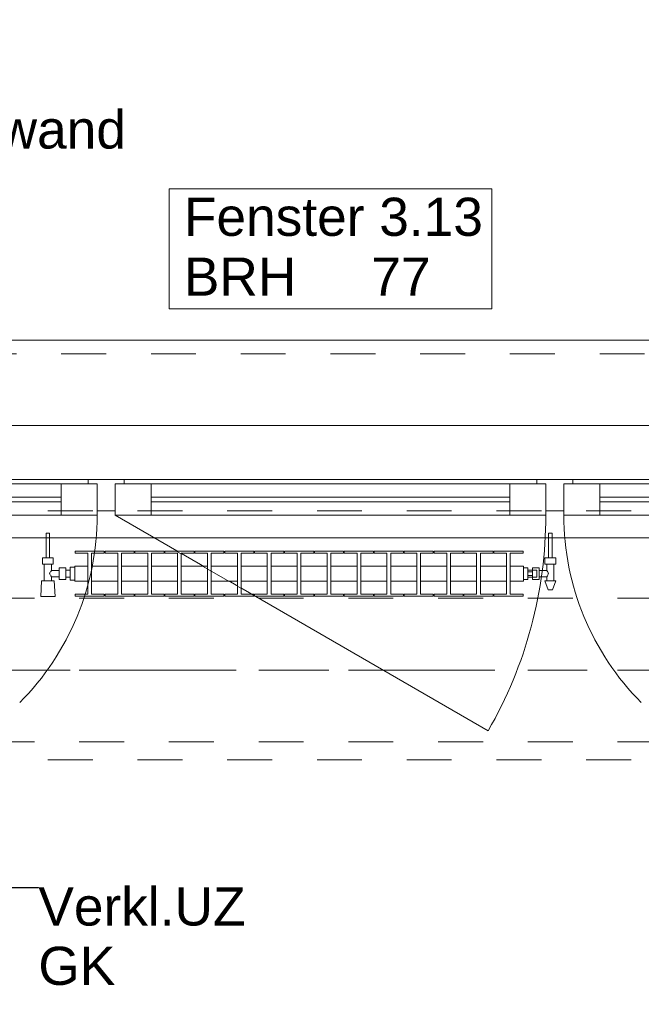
# Model space of a CAD drawing. Header units: metres. Extents: x -4 to 99, y -11 to 17.
# Tile 255 of 256: x 16.05 to 17.43, y 12.41 to 14.6. Entities that reach past the tile are written whole.
import ezdxf

# ---------------------------------------------------------------- set-up
doc = ezdxf.new("R2010")
doc.units = ezdxf.units.M
doc.header["$MEASUREMENT"] = 0
for name, pattern in [('Achse', [0.2, 0.1, -0.05, 0, -0.05]), ('Strichlinie doppelt', [0.546806, 0.264583, -0.105833, 0.070556, -0.105833]), ('Strichlinie eng', [0.115, 0.075, -0.04]), ('Untersicht', [0.1, 0.075, -0.025]), ('Wipeout_Contour', [1, 0, -1])]:
    doc.linetypes.add(name, pattern=pattern)
for name, color, linetype in [('152 - Bemaßung_ Beschriftung.Ausbau', 7, 'Continuous'), ('451 - Universal.Achsen Raster', 7, 'Continuous'), ('603 - Struktur.Bodenplatte_ Decke Roh', 7, 'Continuous'), ('604 - Struktur.Wand Aussen', 7, 'Continuous'), ('608 - Struktur.Träger', 7, 'Continuous'), ('650 - Abdeckung.Fußboden Aufbau', 7, 'Continuous'), ('701 - Einrichtung.Möbel', 7, 'Continuous'), ('801 - HKLSE.Heizung_ Klima_ Lüftung', 7, 'Continuous'), ('Neubau_152 - Bemaßung_ Beschriftung.Ausbau', 7, 'Continuous'), ('Neubau_653 - Abdeckung.TB Verkofferung', 7, 'Continuous')]:
    doc.layers.add(name, color=color, linetype=linetype)
doc.styles.add('ERSTELLTER_STIL_2', font='txt')
doc.dimstyles.new('ERSTELLTER_STIL__2', dxfattribs={"dimtxt": 0.1, "dimasz": 0.0532, "dimexe": 0.18, "dimexo": 0.0625, "dimgap": 0, "dimtad": 1, "dimtih": 1, "dimtoh": 1, "dimzin": 0, "dimdsep": 46, "dimtxsty": 'ERSTELLTER_STIL_2', "dimblk": 'ARROWHEAD_2', "dimblk1": 'ARROWHEAD_2', "dimblk2": 'ARROWHEAD_2', "dimcen": 0.09, "dimse1": 1, "dimse2": 1, "dimclrd": 7, "dimclre": 7, "dimclrt": 7, "dimazin": 0, "dimtfac": 1, "dimtdec": 4, "dimtmove": 0, "dimatfit": 3, "dimfxl": 1, "dimtolj": 1, "dimtzin": 0, "dimarcsym": 0})
doc.dimstyles.new('ERSTELLTER_STIL__6', dxfattribs={"dimtxt": 0.18, "dimasz": 0.03648, "dimexe": 0.18, "dimexo": 0.0625, "dimgap": 0, "dimtad": 0, "dimtih": 1, "dimtoh": 1, "dimdec": 4, "dimzin": 0, "dimdsep": 46, "dimcen": 0.09, "dimadec": 0, "dimazin": 0, "dimtfac": 1, "dimtdec": 4, "dimtmove": 0, "dimatfit": 3, "dimldrblk": 'ARROWHEAD_11', "dimfxl": 1, "dimtolj": 1, "dimtzin": 0, "dimarcsym": 0})

# ---------------------------------------------------------------- blocks, each defined once
blk = doc.blocks.new('ARROWHEAD_11')
at = {"color": 0, "linetype": 'Continuous', "lineweight": 0}
blk.add_line((0, 0), (-1, 0), dxfattribs=at)
at = {"color": 0, "linetype": 'Continuous', "lineweight": 0, "const_width": 0.25, "flags": 128}
blk.add_lwpolyline([(-0.125, 0, 1), (0.125, 0, 1)], format="xyb", close=True, dxfattribs=at)
blk = doc.blocks.new('*D236')
at = {"layer": '152 - Bemaßung_ Beschriftung.Ausbau', "color": 7, "linetype": 'Continuous', "lineweight": 5}
for p, q in [((15.54, 14.8025), (15.54, 14.9075)), ((17.94, 14.8025), (17.94, 14.9075)), ((15.5602, 14.89), (15.5198, 14.82)), ((17.9602, 14.89), (17.9198, 14.82)), ((15.54, 14.855), (17.94, 14.855))]:
    blk.add_line(p, q, dxfattribs=at)
at = {"layer": '152 - Bemaßung_ Beschriftung.Ausbau', "color": 7, "lineweight": 5, "char_height": 0.1, "attachment_point": 7, "style": 'ERSTELLTER_STIL_2'}
for s, insert in [('\\A1;{\\pql;\\fArial|b0|i0|c0|p38;2,40}', (16.607, 14.875)), ('\\A1;{\\pql;\\fArial|b0|i0|c0|p38;2,01}', (16.607, 14.735))]:
    blk.add_mtext(s, dxfattribs=dict(at, insert=insert))
blk = doc.blocks.new('ARROWHEAD_2')
at = {"color": 0, "linetype": 'Continuous', "lineweight": 0}
for p, q in [((-0.378, -0.655), (0.378, 0.655)), ((0, 0), (-1, 0))]:
    blk.add_line(p, q, dxfattribs=at)
blk = doc.blocks.new('*D271')
at = {"layer": '152 - Bemaßung_ Beschriftung.Ausbau', "color": 7, "linetype": 'Continuous', "lineweight": 5}
for p, q in [((15, 15.3025), (15, 15.4075)), ((18.48, 15.3025), (18.48, 15.4075)), ((15.0202, 15.39), (14.9798, 15.32)), ((18.5002, 15.39), (18.4598, 15.32)), ((15, 15.355), (18.48, 15.355))]:
    blk.add_line(p, q, dxfattribs=at)
at = {"layer": '152 - Bemaßung_ Beschriftung.Ausbau', "color": 7, "lineweight": 5, "char_height": 0.1, "attachment_point": 7, "style": 'ERSTELLTER_STIL_2'}
for s, insert in [('\\A1;{\\pql;\\fArial|b0|i0|c0|p38;3,48}', (16.5311, 15.375)), ('\\A1;{\\pql;\\fArial|b0|i0|c0|p38;12}', (18.308, 15.375))]:
    blk.add_mtext(s, dxfattribs=dict(at, insert=insert))
blk = doc.blocks.new('*D308')
at = {"layer": '152 - Bemaßung_ Beschriftung.Ausbau', "color": 7, "linetype": 'Continuous', "lineweight": 5}
for p, q in [((15.08, 15.8025), (15.08, 15.9075)), ((15.1002, 15.89), (15.0598, 15.82)), ((18.4002, 15.89), (18.3598, 15.82)), ((14.78, 15.855), (15.08, 15.855)), ((15.08, 15.855), (18.38, 15.855))]:
    blk.add_line(p, q, dxfattribs=at)
at = {"layer": '152 - Bemaßung_ Beschriftung.Ausbau', "color": 7, "lineweight": 5, "insert": (16.597, 15.875), "char_height": 0.1, "attachment_point": 7, "style": 'ERSTELLTER_STIL_2'}
blk.add_mtext('\\A1;{\\pql;\\fArial|b0|i0|c0|p38;3,30}', dxfattribs=at)
blk = doc.blocks.new('*D309')
at = {"layer": '152 - Bemaßung_ Beschriftung.Ausbau', "color": 7, "linetype": 'Continuous', "lineweight": 5}
for p, q in [((18.38, 15.8025), (18.38, 15.9075)), ((18.4002, 15.89), (18.3598, 15.82)), ((18.7002, 15.89), (18.6598, 15.82)), ((15.08, 15.855), (18.38, 15.855)), ((18.38, 15.855), (18.68, 15.855))]:
    blk.add_line(p, q, dxfattribs=at)
at = {"layer": '152 - Bemaßung_ Beschriftung.Ausbau', "color": 7, "lineweight": 5, "insert": (18.4541, 15.875), "char_height": 0.1, "attachment_point": 7, "style": 'ERSTELLTER_STIL_2'}
blk.add_mtext('\\A1;{\\pql;\\fArial|b0|i0|c0|p38;30}', dxfattribs=at)

msp = doc.modelspace()

# ---------------------------------------------------------------- linework, layer by layer
at = {"layer": '451 - Universal.Achsen Raster', "color": 160, "linetype": 'Strichlinie doppelt', "lineweight": 9, "true_color": 0x3232ff}
msp.add_line((64.935, 13.15), (-3.175, 13.15), dxfattribs=at)
at = {"layer": '604 - Struktur.Wand Aussen', "color": 7, "linetype": 'Continuous', "lineweight": 9}
msp.add_line((17.84, 13.885), (15.64, 13.885), dxfattribs=at)
at = {"layer": '604 - Struktur.Wand Aussen', "color": 7, "linetype": 'Strichlinie eng', "lineweight": 9}
msp.add_line((17.84, 13.855), (15.64, 13.855), dxfattribs=at)
at = {"layer": '604 - Struktur.Wand Aussen', "color": 7, "linetype": 'Continuous', "lineweight": 13}
for p, q in [((15.65, 13.575), (16.2, 13.575)), ((15.71, 13.565), (16.14, 13.565)), ((16.14, 13.495), (16.14, 13.565)), ((16.14, 13.565), (16.22, 13.565)), ((16.2, 13.565), (16.2, 13.575)), ((16.2, 13.575), (16.24, 13.575)), ((16.22, 13.565), (16.2, 13.565)), ((16.22, 13.505), (16.22, 13.565)), ((16.22, 13.565), (16.22, 13.495)), ((16.24, 13.575), (16.28, 13.575)), ((16.28, 13.565), (16.26, 13.565)), ((16.26, 13.565), (16.26, 13.505)), ((16.26, 13.495), (16.26, 13.565)), ((16.26, 13.565), (16.34, 13.565)), ((16.28, 13.575), (17.2, 13.575)), ((16.28, 13.575), (16.28, 13.565)), ((16.34, 13.565), (17.14, 13.565)), ((16.34, 13.565), (16.34, 13.495)), ((17.14, 13.495), (17.14, 13.565)), ((17.14, 13.565), (17.22, 13.565)), ((17.2, 13.565), (17.2, 13.575)), ((17.2, 13.575), (17.24, 13.575)), ((17.22, 13.565), (17.2, 13.565)), ((17.22, 13.505), (17.22, 13.565)), ((17.22, 13.565), (17.22, 13.495)), ((17.24, 13.575), (17.28, 13.575)), ((17.28, 13.565), (17.26, 13.565)), ((17.26, 13.565), (17.26, 13.505)), ((17.26, 13.495), (17.26, 13.565)), ((17.26, 13.565), (17.34, 13.565)), ((17.28, 13.575), (17.83, 13.575)), ((17.28, 13.575), (17.28, 13.565)), ((17.34, 13.565), (17.77, 13.565)), ((17.34, 13.565), (17.34, 13.495)), ((15.71, 13.535), (16.14, 13.535)), ((16.34, 13.535), (17.14, 13.535)), ((17.34, 13.535), (17.77, 13.535)), ((16.14, 13.525), (15.71, 13.525)), ((17.14, 13.525), (16.34, 13.525)), ((17.77, 13.525), (17.34, 13.525)), ((16.14, 13.495), (15.71, 13.495)), ((16.22, 13.495), (16.14, 13.495)), ((16.24, 13.505), (16.22, 13.505)), ((16.26, 13.505), (16.24, 13.505)), ((16.34, 13.495), (16.26, 13.495)), ((17.14, 13.495), (16.34, 13.495)), ((17.22, 13.495), (17.14, 13.495)), ((17.24, 13.505), (17.22, 13.505)), ((17.26, 13.505), (17.24, 13.505)), ((17.34, 13.495), (17.26, 13.495)), ((17.77, 13.495), (17.34, 13.495))]:
    msp.add_line(p, q, dxfattribs=at)
at = {"layer": '604 - Struktur.Wand Aussen', "color": 7, "linetype": 'Continuous', "lineweight": 9, "flags": 128}
msp.add_lwpolyline([(16.3806, 13.955), (17.0994, 13.955), (17.0994, 14.0886), (17.0994, 14.2221), (16.3806, 14.2221), (16.3806, 14.0886)], close=True, dxfattribs=at)
at = {"layer": '604 - Struktur.Wand Aussen', "color": 7, "linetype": 'Continuous', "lineweight": 9}
msp.add_arc((17.85, 13.495), 0.59, 180, 225, dxfattribs=at)
at = {"layer": '608 - Struktur.Träger', "color": 7, "linetype": 'Achse', "lineweight": 9}
msp.add_line((14.78, 13.15), (47.48, 13.15), dxfattribs=at)
at = {"layer": '608 - Struktur.Träger', "color": 7, "linetype": 'Untersicht', "lineweight": 13}
msp.add_line((14.78, 12.99), (47.48, 12.99), dxfattribs=at)
at = {"layer": 'Neubau_653 - Abdeckung.TB Verkofferung', "color": 1, "linetype": 'Untersicht', "lineweight": 9}
for p, q in [((15.11, 13.505), (47.24, 13.505)), ((15.11, 12.9505), (18.6, 12.9505))]:
    msp.add_line(p, q, dxfattribs=at)

# ---------------------------------------------------------------- texts
at = {"layer": '152 - Bemaßung_ Beschriftung.Ausbau', "color": 7, "linetype": 'Continuous', "lineweight": 9, "insert": (15.3006, 14.5306), "char_height": 0.085, "attachment_point": 1, "line_spacing_factor": 0.942728, "style": 'ERSTELLTER_STIL_2'}
msp.add_mtext('\\A1;{\\pql;\\fArial|b0|i0|c0|p38;Wand\\P\\pql;\\fArial|b0|i0|c0|p38;Bauart Brandwand}', dxfattribs=at)
at = {"layer": '604 - Struktur.Wand Aussen', "color": 7, "lineweight": 9, "char_height": 0.085, "style": 'ERSTELLTER_STIL_2'}
for s, insert, attachment_point in [('\\A1;{\\pql;\\pt0;\\fArial|b0|i0|c0|p38;Fenster 3.13}', (16.4132, 14.1163), 7), ('\\A1;{\\pql;\\pt0;\\fArial|b0|i0|c0|p38;}', (16.9599, 14.0886), 1), ('\\A1;{\\pql;\\pt0;\\fArial|b0|i0|c0|p38;BRH}', (16.4132, 14.0691), 1), ('\\A1;{\\pql;\\pt0,0.05;\\fArial|b0|i0|c0|p38;77\\fArial|b0|i0|c0|p38;\\A1{\\H.66x;\\S^  ;}\\fArial|b0|i0|c0|p38;\\fArial|b0|i0|c0|p38;\\A1{\\H.66x;\\S^  ;}}', (16.8309, 14.0691), 1)]:
    msp.add_mtext(s, dxfattribs=dict(at, insert=insert, attachment_point=attachment_point))

# ---------------------------------------------------------------- dimensions: what is measured, and where the dimension line sits
at = {"layer": '152 - Bemaßung_ Beschriftung.Ausbau', "color": 7, "linetype": 'Continuous', "lineweight": 5}
dim = msp.add_linear_dim(base=(17.94, 14.855), p1=(15.54, 13.575), p2=(17.94, 13.575), dimstyle='ERSTELLTER_STIL__2', dxfattribs=at)
dim.commit()
dim.dimension.update_dxf_attribs({"geometry": '*D236', "text_midpoint": (16.7369, 14.925), "dimtype": 160})

# ---------------------------------------------------------------- wipeouts: each hides what was drawn before it
at = {"color": 254, "linetype": 'Wipeout_Contour', "lineweight": 0, "ltscale": 118.870959}
msp.add_wipeout([(15, 10.69), (17.2, 10.69), (17.2, 11.49), (15.8, 11.49), (15.8, 12.69), (15, 12.69)], dxfattribs=at).dxf.layer = '701 - Einrichtung.Möbel'

# ---------------------------------------------------------------- next in the draw order: linework, layer by layer
at = {"layer": '603 - Struktur.Bodenplatte_ Decke Roh', "color": 7, "linetype": 'Continuous', "lineweight": 18, "flags": 128}
msp.add_lwpolyline([(47.48, 13.695), (14.78, 13.695), (14.78, 13), (14.84, 13), (14.84, 8.585), (13.03, 8.585), (13.03, 8.725), (11.41, 8.725), (11.41, 13), (11.48, 13), (11.48, 13.695), (-0.015, 13.695), (-0.015, 0.005)], dxfattribs=at)
at = {"layer": '650 - Abdeckung.Fußboden Aufbau', "color": 7, "linetype": 'Continuous', "lineweight": 13, "flags": 128}
msp.add_lwpolyline([(18.37, 8.25), (18.37, 8.51), (18.48, 8.51), (18.48, 12.99), (18.37, 12.99), (18.37, 13.445), (15.09, 13.445), (15.09, 12.99), (15, 12.99), (15, 8.51)], dxfattribs=at)

# ---------------------------------------------------------------- next in the draw order: texts
at = {"layer": 'Neubau_152 - Bemaßung_ Beschriftung.Ausbau', "color": 1, "linetype": 'Continuous', "lineweight": 13, "insert": (16.0888, 12.666), "char_height": 0.085, "attachment_point": 1, "line_spacing_factor": 0.933036, "style": 'ERSTELLTER_STIL_2'}
msp.add_mtext('\\A1;{\\pql;\\fArial|b0|i0|c0|p38;Verkl.U\\fArial|b0|i0|c0|p38;Z\\P\\pql;\\fArial|b0|i0|c0|p38;GK}', dxfattribs=at)

# ---------------------------------------------------------------- next in the draw order: leaders
at = {"layer": 'Neubau_152 - Bemaßung_ Beschriftung.Ausbau', "color": 1, "linetype": 'Continuous', "lineweight": 13, "annotation_type": 0, "has_hookline": 1, "hookline_direction": 0, "text_width": 0.458}
msp.add_leader([(15.9515, 12.9505), (15.9515, 12.666), (16.0888, 12.666)], dimstyle='ERSTELLTER_STIL__6', dxfattribs=at)

# ---------------------------------------------------------------- next in the draw order: wipeouts: each hides what was drawn before it
at = {"color": 254, "linetype": 'Wipeout_Contour', "lineweight": 0, "ltscale": 5214.04344}
msp.add_wipeout([(16.17, 13.3817), (16.17, 13.3483), (16.1992, 13.3483), (16.1992, 13.3192), (16.1708, 13.3192), (16.1708, 13.315), (16.2358, 13.315), (16.2358, 13.3192), (16.2075, 13.3192), (16.2075, 13.3483), (16.2658, 13.3483), (16.2658, 13.3192), (16.2375, 13.3192), (16.2375, 13.315), (16.3025, 13.315), (16.3025, 13.3192), (16.2742, 13.3192), (16.2742, 13.3483), (16.3325, 13.3483), (16.3325, 13.3192), (16.3042, 13.3192), (16.3042, 13.315), (16.3692, 13.315), (16.3692, 13.3192), (16.3408, 13.3192), (16.3408, 13.3483), (16.3992, 13.3483), (16.3992, 13.3192), (16.3708, 13.3192), (16.3708, 13.315), (16.4358, 13.315), (16.4358, 13.3192), (16.4075, 13.3192), (16.4075, 13.3483), (16.4658, 13.3483), (16.4658, 13.3192), (16.4375, 13.3192), (16.4375, 13.315), (16.5025, 13.315), (16.5025, 13.3192), (16.4742, 13.3192), (16.4742, 13.3483), (16.5325, 13.3483), (16.5325, 13.3192), (16.5042, 13.3192), (16.5042, 13.315), (16.5692, 13.315), (16.5692, 13.3192), (16.5408, 13.3192), (16.5408, 13.3483), (16.5992, 13.3483), (16.5992, 13.3192), (16.5708, 13.3192), (16.5708, 13.315), (16.6358, 13.315), (16.6358, 13.3192), (16.6075, 13.3192), (16.6075, 13.3483), (16.6658, 13.3483), (16.6658, 13.3192), (16.6375, 13.3192), (16.6375, 13.315), (16.7025, 13.315), (16.7025, 13.3192), (16.6742, 13.3192), (16.6742, 13.3483), (16.7325, 13.3483), (16.7325, 13.3192), (16.7042, 13.3192), (16.7042, 13.315), (16.7692, 13.315), (16.7692, 13.3192), (16.7408, 13.3192), (16.7408, 13.3483), (16.7992, 13.3483), (16.7992, 13.3192), (16.7708, 13.3192), (16.7708, 13.315), (16.8358, 13.315), (16.8358, 13.3192), (16.8075, 13.3192), (16.8075, 13.3483), (16.8658, 13.3483), (16.8658, 13.3192), (16.8375, 13.3192), (16.8375, 13.315), (16.9025, 13.315), (16.9025, 13.3192), (16.8742, 13.3192), (16.8742, 13.3483), (16.9325, 13.3483), (16.9325, 13.3192), (16.9042, 13.3192), (16.9042, 13.315), (16.9692, 13.315), (16.9692, 13.3192), (16.9408, 13.3192), (16.9408, 13.3483), (16.9992, 13.3483), (16.9992, 13.3192), (16.9708, 13.3192), (16.9708, 13.315), (17.0358, 13.315), (17.0358, 13.3192), (17.0075, 13.3192), (17.0075, 13.3483), (17.0658, 13.3483), (17.0658, 13.3192), (17.0375, 13.3192), (17.0375, 13.315), (17.1025, 13.315), (17.1025, 13.3192), (17.0742, 13.3192), (17.0742, 13.3483), (17.1325, 13.3483), (17.1325, 13.3192), (17.1042, 13.3192), (17.1042, 13.315), (17.1692, 13.315), (17.1692, 13.3192), (17.1408, 13.3192), (17.1408, 13.3483), (17.17, 13.3483), (17.17, 13.3817), (17.1408, 13.3817), (17.1408, 13.4108), (17.1692, 13.4108), (17.1692, 13.415), (17.1042, 13.415), (17.1042, 13.4108), (17.1325, 13.4108), (17.1325, 13.3817), (17.0742, 13.3817), (17.0742, 13.4108), (17.1025, 13.4108), (17.1025, 13.415), (17.0375, 13.415), (17.0375, 13.4108), (17.0658, 13.4108), (17.0658, 13.3817), (17.0075, 13.3817), (17.0075, 13.4108), (17.0358, 13.4108), (17.0358, 13.415), (16.9708, 13.415), (16.9708, 13.4108), (16.9992, 13.4108), (16.9992, 13.3817), (16.9408, 13.3817), (16.9408, 13.4108), (16.9692, 13.4108), (16.9692, 13.415), (16.9042, 13.415), (16.9042, 13.4108), (16.9325, 13.4108), (16.9325, 13.3817), (16.8742, 13.3817), (16.8742, 13.4108), (16.9025, 13.4108), (16.9025, 13.415), (16.8375, 13.415), (16.8375, 13.4108), (16.8658, 13.4108), (16.8658, 13.3817), (16.8075, 13.3817), (16.8075, 13.4108), (16.8358, 13.4108), (16.8358, 13.415), (16.7708, 13.415), (16.7708, 13.4108), (16.7992, 13.4108), (16.7992, 13.3817), (16.7408, 13.3817), (16.7408, 13.4108), (16.7692, 13.4108), (16.7692, 13.415), (16.7042, 13.415), (16.7042, 13.4108), (16.7325, 13.4108), (16.7325, 13.3817), (16.6742, 13.3817), (16.6742, 13.4108), (16.7025, 13.4108), (16.7025, 13.415), (16.6375, 13.415), (16.6375, 13.4108), (16.6658, 13.4108), (16.6658, 13.3817), (16.6075, 13.3817), (16.6075, 13.4108), (16.6358, 13.4108), (16.6358, 13.415), (16.5708, 13.415), (16.5708, 13.4108), (16.5992, 13.4108), (16.5992, 13.3817), (16.5408, 13.3817), (16.5408, 13.4108), (16.5692, 13.4108), (16.5692, 13.415), (16.5042, 13.415), (16.5042, 13.4108), (16.5325, 13.4108), (16.5325, 13.3817), (16.4742, 13.3817), (16.4742, 13.4108), (16.5025, 13.4108), (16.5025, 13.415), (16.4375, 13.415), (16.4375, 13.4108), (16.4658, 13.4108), (16.4658, 13.3817), (16.4075, 13.3817), (16.4075, 13.4108), (16.4358, 13.4108), (16.4358, 13.415), (16.3708, 13.415), (16.3708, 13.4108), (16.3992, 13.4108), (16.3992, 13.3817), (16.3408, 13.3817), (16.3408, 13.4108), (16.3692, 13.4108), (16.3692, 13.415), (16.3042, 13.415), (16.3042, 13.4108), (16.3325, 13.4108), (16.3325, 13.3817), (16.2742, 13.3817), (16.2742, 13.4108), (16.3025, 13.4108), (16.3025, 13.415), (16.2375, 13.415), (16.2375, 13.4108), (16.2658, 13.4108), (16.2658, 13.3817), (16.2075, 13.3817), (16.2075, 13.4108), (16.2358, 13.4108), (16.2358, 13.415), (16.1708, 13.415), (16.1708, 13.4108), (16.1992, 13.4108), (16.1992, 13.3817)], dxfattribs=at).dxf.layer = '801 - HKLSE.Heizung_ Klima_ Lüftung'

# ---------------------------------------------------------------- next in the draw order: linework, layer by layer
at = {"layer": '604 - Struktur.Wand Aussen', "color": 7, "linetype": 'Continuous', "lineweight": 9}
msp.add_line((16.26, 13.495), (17.0914, 13.015), dxfattribs=at)
at = {"layer": '801 - HKLSE.Heizung_ Klima_ Lüftung', "color": 7, "linetype": 'Continuous', "lineweight": 5}
for p, q in [((16.1992, 13.4108), (16.1992, 13.3192)), ((16.2075, 13.3192), (16.2075, 13.4108)), ((16.2075, 13.4108), (16.2358, 13.4108)), ((16.2358, 13.4108), (16.2358, 13.415)), ((16.2375, 13.415), (16.2375, 13.4108)), ((16.3025, 13.415), (16.2375, 13.415)), ((16.2375, 13.415), (16.2375, 13.4108)), ((16.2375, 13.4108), (16.2658, 13.4108)), ((16.2658, 13.4108), (16.2658, 13.3192)), ((16.2742, 13.3192), (16.2742, 13.4108)), ((16.2742, 13.4108), (16.3025, 13.4108)), ((16.3025, 13.4108), (16.3025, 13.415)), ((16.3025, 13.4108), (16.3025, 13.415)), ((16.3692, 13.415), (16.3042, 13.415)), ((16.3042, 13.415), (16.3042, 13.4108)), ((16.3042, 13.4108), (16.3325, 13.4108)), ((16.3325, 13.4108), (16.3325, 13.3192)), ((16.3408, 13.3192), (16.3408, 13.4108)), ((16.3408, 13.4108), (16.3692, 13.4108)), ((16.3692, 13.4108), (16.3692, 13.415)), ((16.3692, 13.4108), (16.3692, 13.415)), ((16.4358, 13.415), (16.3708, 13.415)), ((16.3708, 13.415), (16.3708, 13.4108)), ((16.3708, 13.4108), (16.3992, 13.4108)), ((16.3992, 13.4108), (16.3992, 13.3192)), ((16.4075, 13.3192), (16.4075, 13.4108)), ((16.4075, 13.4108), (16.4358, 13.4108)), ((16.4358, 13.4108), (16.4358, 13.415)), ((16.4375, 13.415), (16.4375, 13.4108)), ((16.5025, 13.415), (16.4375, 13.415)), ((16.4375, 13.415), (16.4375, 13.4108)), ((16.4375, 13.4108), (16.4658, 13.4108)), ((16.4658, 13.4108), (16.4658, 13.3192)), ((16.4742, 13.3192), (16.4742, 13.4108)), ((16.4742, 13.4108), (16.5025, 13.4108)), ((16.5025, 13.4108), (16.5025, 13.415)), ((16.5025, 13.4108), (16.5025, 13.415)), ((16.5692, 13.415), (16.5042, 13.415)), ((16.5042, 13.415), (16.5042, 13.4108)), ((16.5042, 13.4108), (16.5325, 13.4108)), ((16.5325, 13.4108), (16.5325, 13.3192)), ((16.5408, 13.3192), (16.5408, 13.4108)), ((16.5408, 13.4108), (16.5692, 13.4108)), ((16.5692, 13.4108), (16.5692, 13.415)), ((16.5708, 13.415), (16.5708, 13.4108)), ((16.6358, 13.415), (16.5708, 13.415)), ((16.5708, 13.415), (16.5708, 13.4108)), ((16.5708, 13.4108), (16.5992, 13.4108)), ((16.5992, 13.4108), (16.5992, 13.3192)), ((16.6075, 13.3192), (16.6075, 13.4108)), ((16.6075, 13.4108), (16.6358, 13.4108)), ((16.6358, 13.4108), (16.6358, 13.415)), ((16.7025, 13.415), (16.6375, 13.415)), ((16.6375, 13.415), (16.6375, 13.4108)), ((16.6375, 13.4108), (16.6658, 13.4108)), ((16.6658, 13.4108), (16.6658, 13.3192)), ((16.6742, 13.3192), (16.6742, 13.4108)), ((16.6742, 13.4108), (16.7025, 13.4108)), ((16.7025, 13.4108), (16.7025, 13.415)), ((16.7025, 13.4108), (16.7025, 13.415)), ((16.7692, 13.415), (16.7042, 13.415)), ((16.7042, 13.415), (16.7042, 13.4108)), ((16.7042, 13.4108), (16.7325, 13.4108)), ((16.7325, 13.4108), (16.7325, 13.3192)), ((16.7408, 13.3192), (16.7408, 13.4108)), ((16.7408, 13.4108), (16.7692, 13.4108)), ((16.7692, 13.4108), (16.7692, 13.415)), ((16.7692, 13.4108), (16.7692, 13.415)), ((16.7708, 13.415), (16.7708, 13.4108)), ((16.8358, 13.415), (16.7708, 13.415)), ((16.7708, 13.415), (16.7708, 13.4108)), ((16.7708, 13.4108), (16.7992, 13.4108)), ((16.7992, 13.4108), (16.7992, 13.3192)), ((16.8075, 13.3192), (16.8075, 13.4108)), ((16.8075, 13.4108), (16.8358, 13.4108)), ((16.8358, 13.4108), (16.8358, 13.415)), ((16.9025, 13.415), (16.8375, 13.415)), ((16.8375, 13.415), (16.8375, 13.4108)), ((16.8375, 13.4108), (16.8658, 13.4108)), ((16.8658, 13.4108), (16.8658, 13.3192)), ((16.8742, 13.3192), (16.8742, 13.4108)), ((16.8742, 13.4108), (16.9025, 13.4108)), ((16.9025, 13.4108), (16.9025, 13.415)), ((16.9692, 13.415), (16.9042, 13.415)), ((16.9042, 13.415), (16.9042, 13.4108)), ((16.9042, 13.4108), (16.9325, 13.4108)), ((16.9325, 13.4108), (16.9325, 13.3192)), ((16.9408, 13.3192), (16.9408, 13.4108)), ((16.9408, 13.4108), (16.9692, 13.4108)), ((16.9692, 13.4108), (16.9692, 13.415)), ((16.9692, 13.4108), (16.9692, 13.415)), ((16.9708, 13.415), (16.9708, 13.4108)), ((17.0358, 13.415), (16.9708, 13.415)), ((16.9708, 13.415), (16.9708, 13.4108)), ((16.9708, 13.4108), (16.9992, 13.4108)), ((16.9992, 13.4108), (16.9992, 13.3192)), ((17.0075, 13.3192), (17.0075, 13.4108)), ((17.0075, 13.4108), (17.0358, 13.4108)), ((17.0358, 13.4108), (17.0358, 13.415)), ((17.0375, 13.415), (17.0375, 13.4108)), ((17.1025, 13.415), (17.0375, 13.415)), ((17.0375, 13.415), (17.0375, 13.4108)), ((17.0375, 13.4108), (17.0658, 13.4108)), ((17.0658, 13.4108), (17.0658, 13.3192)), ((17.0742, 13.3192), (17.0742, 13.4108)), ((17.0742, 13.4108), (17.1025, 13.4108)), ((17.1025, 13.4108), (17.1025, 13.415)), ((17.1025, 13.4108), (17.1025, 13.415)), ((17.1042, 13.415), (17.1042, 13.4108)), ((17.1042, 13.415), (17.1042, 13.4108)), ((17.1042, 13.4108), (17.1325, 13.4108)), ((17.1325, 13.4108), (17.1325, 13.3192)), ((17.1408, 13.3192), (17.1408, 13.4108)), ((16.2075, 13.3817), (16.2658, 13.3817)), ((16.2742, 13.3817), (16.3325, 13.3817)), ((16.3408, 13.3817), (16.3992, 13.3817)), ((16.4075, 13.3817), (16.4658, 13.3817)), ((16.4742, 13.3817), (16.5325, 13.3817)), ((16.5408, 13.3817), (16.5992, 13.3817)), ((16.6075, 13.3817), (16.6658, 13.3817)), ((16.6742, 13.3817), (16.7325, 13.3817)), ((16.7408, 13.3817), (16.7992, 13.3817)), ((16.8075, 13.3817), (16.8658, 13.3817)), ((16.8742, 13.3817), (16.9325, 13.3817)), ((16.9408, 13.3817), (16.9992, 13.3817)), ((17.0075, 13.3817), (17.0658, 13.3817)), ((17.0742, 13.3817), (17.1325, 13.3817)), ((16.2075, 13.3483), (16.2658, 13.3483)), ((16.2742, 13.3483), (16.3325, 13.3483)), ((16.3408, 13.3483), (16.3992, 13.3483)), ((16.4075, 13.3483), (16.4658, 13.3483)), ((16.4742, 13.3483), (16.5325, 13.3483)), ((16.5408, 13.3483), (16.5992, 13.3483)), ((16.6075, 13.3483), (16.6658, 13.3483)), ((16.6742, 13.3483), (16.7325, 13.3483)), ((16.7408, 13.3483), (16.7992, 13.3483)), ((16.8075, 13.3483), (16.8658, 13.3483)), ((16.8742, 13.3483), (16.9325, 13.3483)), ((16.9408, 13.3483), (16.9992, 13.3483)), ((17.0075, 13.3483), (17.0658, 13.3483)), ((17.0742, 13.3483), (17.1325, 13.3483)), ((16.2358, 13.3192), (16.2075, 13.3192)), ((16.2358, 13.315), (16.2358, 13.3192)), ((16.2375, 13.3192), (16.2375, 13.315)), ((16.2658, 13.3192), (16.2375, 13.3192)), ((16.2375, 13.3192), (16.2375, 13.315)), ((16.2375, 13.315), (16.3025, 13.315)), ((16.2375, 13.315), (16.3025, 13.315)), ((16.3025, 13.3192), (16.2742, 13.3192)), ((16.3025, 13.315), (16.3025, 13.3192)), ((16.3025, 13.315), (16.3025, 13.3192)), ((16.3325, 13.3192), (16.3042, 13.3192)), ((16.3042, 13.3192), (16.3042, 13.315)), ((16.3042, 13.315), (16.3692, 13.315)), ((16.3042, 13.315), (16.3692, 13.315)), ((16.3692, 13.3192), (16.3408, 13.3192)), ((16.3692, 13.315), (16.3692, 13.3192)), ((16.3692, 13.315), (16.3692, 13.3192)), ((16.3992, 13.3192), (16.3708, 13.3192)), ((16.3708, 13.3192), (16.3708, 13.315)), ((16.3708, 13.315), (16.4358, 13.315)), ((16.3708, 13.315), (16.4358, 13.315)), ((16.4358, 13.3192), (16.4075, 13.3192)), ((16.4358, 13.315), (16.4358, 13.3192)), ((16.4375, 13.3192), (16.4375, 13.315)), ((16.4658, 13.3192), (16.4375, 13.3192)), ((16.4375, 13.3192), (16.4375, 13.315)), ((16.4375, 13.315), (16.5025, 13.315)), ((16.4375, 13.315), (16.5025, 13.315)), ((16.5025, 13.3192), (16.4742, 13.3192)), ((16.5025, 13.315), (16.5025, 13.3192)), ((16.5025, 13.315), (16.5025, 13.3192)), ((16.5325, 13.3192), (16.5042, 13.3192)), ((16.5042, 13.3192), (16.5042, 13.315)), ((16.5042, 13.315), (16.5692, 13.315)), ((16.5042, 13.315), (16.5692, 13.315)), ((16.5692, 13.3192), (16.5408, 13.3192)), ((16.5692, 13.315), (16.5692, 13.3192)), ((16.5708, 13.3192), (16.5708, 13.315)), ((16.5992, 13.3192), (16.5708, 13.3192)), ((16.5708, 13.3192), (16.5708, 13.315)), ((16.5708, 13.315), (16.6358, 13.315)), ((16.5708, 13.315), (16.6358, 13.315)), ((16.6358, 13.3192), (16.6075, 13.3192)), ((16.6358, 13.315), (16.6358, 13.3192)), ((16.6658, 13.3192), (16.6375, 13.3192)), ((16.6375, 13.3192), (16.6375, 13.315)), ((16.6375, 13.315), (16.7025, 13.315)), ((16.6375, 13.315), (16.7025, 13.315)), ((16.7025, 13.3192), (16.6742, 13.3192)), ((16.7025, 13.315), (16.7025, 13.3192)), ((16.7025, 13.315), (16.7025, 13.3192)), ((16.7325, 13.3192), (16.7042, 13.3192)), ((16.7042, 13.3192), (16.7042, 13.315)), ((16.7042, 13.315), (16.7692, 13.315)), ((16.7042, 13.315), (16.7692, 13.315)), ((16.7692, 13.3192), (16.7408, 13.3192)), ((16.7692, 13.315), (16.7692, 13.3192)), ((16.7692, 13.315), (16.7692, 13.3192)), ((16.7708, 13.3192), (16.7708, 13.315)), ((16.7992, 13.3192), (16.7708, 13.3192)), ((16.7708, 13.3192), (16.7708, 13.315)), ((16.7708, 13.315), (16.8358, 13.315)), ((16.7708, 13.315), (16.8358, 13.315)), ((16.8358, 13.3192), (16.8075, 13.3192)), ((16.8358, 13.315), (16.8358, 13.3192)), ((16.8658, 13.3192), (16.8375, 13.3192)), ((16.8375, 13.3192), (16.8375, 13.315)), ((16.8375, 13.315), (16.9025, 13.315)), ((16.8375, 13.315), (16.9025, 13.315)), ((16.9025, 13.3192), (16.8742, 13.3192)), ((16.9025, 13.315), (16.9025, 13.3192)), ((16.9325, 13.3192), (16.9042, 13.3192)), ((16.9042, 13.3192), (16.9042, 13.315)), ((16.9042, 13.315), (16.9692, 13.315)), ((16.9042, 13.315), (16.9692, 13.315)), ((16.9692, 13.3192), (16.9408, 13.3192)), ((16.9692, 13.315), (16.9692, 13.3192)), ((16.9692, 13.315), (16.9692, 13.3192)), ((16.9708, 13.3192), (16.9708, 13.315)), ((16.9992, 13.3192), (16.9708, 13.3192)), ((16.9708, 13.3192), (16.9708, 13.315)), ((16.9708, 13.315), (17.0358, 13.315)), ((16.9708, 13.315), (17.0358, 13.315)), ((17.0358, 13.3192), (17.0075, 13.3192)), ((17.0358, 13.315), (17.0358, 13.3192)), ((17.0375, 13.3192), (17.0375, 13.315)), ((17.0658, 13.3192), (17.0375, 13.3192)), ((17.0375, 13.3192), (17.0375, 13.315)), ((17.0375, 13.315), (17.1025, 13.315)), ((17.0375, 13.315), (17.1025, 13.315)), ((17.1025, 13.3192), (17.0742, 13.3192)), ((17.1025, 13.315), (17.1025, 13.3192)), ((17.1025, 13.315), (17.1025, 13.3192)), ((17.1042, 13.3192), (17.1042, 13.315)), ((17.1325, 13.3192), (17.1042, 13.3192)), ((17.1042, 13.3192), (17.1042, 13.315)), ((17.1042, 13.315), (17.1692, 13.315)), ((17.1042, 13.315), (17.1692, 13.315))]:
    msp.add_line(p, q, dxfattribs=at)

# ---------------------------------------------------------------- next in the draw order: wipeouts: each hides what was drawn before it
at = {"color": 254, "linetype": 'Wipeout_Contour', "lineweight": 0, "ltscale": 669.831668}
msp.add_wipeout([(16.17, 13.3503), (16.17, 13.3797), (16.16, 13.3797), (16.16, 13.373), (16.15, 13.373), (16.15, 13.378), (16.135, 13.378), (16.135, 13.372), (16.118, 13.372), (16.118, 13.386), (16.122, 13.386), (16.122, 13.4), (16.114, 13.4), (16.114, 13.455), (16.106, 13.455), (16.106, 13.4), (16.098, 13.4), (16.098, 13.386), (16.102, 13.386), (16.102, 13.349), (16.096, 13.349), (16.094, 13.314), (16.126, 13.314), (16.124, 13.349), (16.118, 13.349), (16.118, 13.358), (16.135, 13.358), (16.135, 13.352), (16.15, 13.352), (16.15, 13.357), (16.16, 13.357), (16.16, 13.3503)], dxfattribs=at).dxf.layer = '801 - HKLSE.Heizung_ Klima_ Lüftung'
at = {"color": 254, "linetype": 'Wipeout_Contour', "lineweight": 0, "ltscale": 692.760096}
msp.add_wipeout([(17.17, 13.352), (17.18, 13.352), (17.18, 13.357), (17.19, 13.357), (17.19, 13.352), (17.205, 13.352), (17.205, 13.358), (17.222, 13.358), (17.222, 13.349), (17.218, 13.349), (17.225, 13.329), (17.235, 13.329), (17.242, 13.349), (17.238, 13.349), (17.238, 13.386), (17.242, 13.386), (17.242, 13.4), (17.234, 13.4), (17.234, 13.455), (17.226, 13.455), (17.226, 13.4), (17.218, 13.4), (17.218, 13.386), (17.222, 13.386), (17.222, 13.372), (17.205, 13.372), (17.205, 13.378), (17.19, 13.378), (17.19, 13.373), (17.18, 13.373), (17.18, 13.378), (17.17, 13.378)], dxfattribs=at).dxf.layer = '801 - HKLSE.Heizung_ Klima_ Lüftung'

# ---------------------------------------------------------------- next in the draw order: linework, layer by layer
at = {"layer": '604 - Struktur.Wand Aussen', "color": 7, "linetype": 'Continuous', "lineweight": 9}
msp.add_line((17.93, 13.445), (15.55, 13.445), dxfattribs=at)
at = {"layer": '604 - Struktur.Wand Aussen', "color": 7, "linetype": 'Strichlinie eng', "lineweight": 9}
msp.add_line((17.93, 13.445), (15.55, 13.445), dxfattribs=at)
at = {"layer": '604 - Struktur.Wand Aussen', "color": 7, "linetype": 'Continuous', "lineweight": 9}
for centre, radius, start in [((15.63, 13.495), 0.59, 315), ((16.26, 13.495), 0.96, 330)]:
    msp.add_arc(centre, radius, start, 0, dxfattribs=at)
at = {"layer": '608 - Struktur.Träger', "color": 7, "linetype": 'Untersicht', "lineweight": 13}
msp.add_line((14.78, 13.31), (47.48, 13.31), dxfattribs=at)
at = {"layer": '801 - HKLSE.Heizung_ Klima_ Lüftung', "color": 7, "linetype": 'Continuous', "lineweight": 5}
for p, q in [((16.1072, 13.455), (16.106, 13.455)), ((16.106, 13.455), (16.106, 13.4)), ((16.11, 13.455), (16.1072, 13.455)), ((16.1128, 13.455), (16.11, 13.455)), ((16.114, 13.455), (16.1128, 13.455)), ((16.114, 13.455), (16.114, 13.4)), ((17.226, 13.455), (17.2272, 13.455)), ((17.226, 13.455), (17.226, 13.4)), ((17.2272, 13.455), (17.23, 13.455)), ((17.23, 13.455), (17.2328, 13.455)), ((17.2328, 13.455), (17.234, 13.455)), ((17.234, 13.455), (17.234, 13.4)), ((16.1708, 13.415), (16.1708, 13.4108)), ((16.2358, 13.415), (16.1708, 13.415)), ((16.1708, 13.415), (16.1708, 13.4108)), ((16.1708, 13.4108), (16.1992, 13.4108)), ((17.1692, 13.415), (17.1042, 13.415)), ((17.1408, 13.4108), (17.1692, 13.4108)), ((17.1692, 13.4108), (17.1692, 13.415)), ((16.104, 13.4), (16.098, 13.4)), ((16.098, 13.4), (16.098, 13.386)), ((16.104, 13.386), (16.098, 13.386)), ((16.102, 13.386), (16.102, 13.349)), ((16.116, 13.4), (16.104, 13.4)), ((16.116, 13.386), (16.104, 13.386)), ((16.1072, 13.4), (16.106, 13.4)), ((16.11, 13.4), (16.1072, 13.4)), ((16.1128, 13.4), (16.11, 13.4)), ((16.114, 13.4), (16.1128, 13.4)), ((16.122, 13.4), (16.116, 13.4)), ((16.122, 13.386), (16.116, 13.386)), ((16.118, 13.386), (16.118, 13.372)), ((16.122, 13.4), (16.122, 13.386)), ((16.17, 13.3817), (16.17, 13.3768)), ((16.17, 13.3817), (16.1992, 13.3817)), ((17.1408, 13.3817), (17.17, 13.3817)), ((17.17, 13.3817), (17.17, 13.3768)), ((17.218, 13.4), (17.224, 13.4)), ((17.218, 13.4), (17.218, 13.386)), ((17.218, 13.386), (17.224, 13.386)), ((17.222, 13.386), (17.222, 13.372)), ((17.224, 13.4), (17.236, 13.4)), ((17.224, 13.386), (17.236, 13.386)), ((17.226, 13.4), (17.2272, 13.4)), ((17.2272, 13.4), (17.23, 13.4)), ((17.23, 13.4), (17.2328, 13.4)), ((17.2328, 13.4), (17.234, 13.4)), ((17.236, 13.4), (17.242, 13.4)), ((17.236, 13.386), (17.242, 13.386)), ((17.238, 13.386), (17.238, 13.349)), ((17.242, 13.4), (17.242, 13.386)), ((16.1153, 13.3679), (16.1139, 13.365)), ((16.1139, 13.365), (16.1153, 13.3621)), ((16.1163, 13.3699), (16.1158, 13.3689)), ((16.1158, 13.3611), (16.1163, 13.3601)), ((16.118, 13.372), (16.1163, 13.3699)), ((16.1163, 13.3601), (16.118, 13.358)), ((16.118, 13.372), (16.135, 13.372)), ((16.135, 13.378), (16.135, 13.3715)), ((16.135, 13.378), (16.15, 13.378)), ((16.135, 13.3715), (16.135, 13.3585)), ((16.15, 13.378), (16.15, 13.3715)), ((16.15, 13.373), (16.16, 13.373)), ((16.15, 13.3715), (16.15, 13.3585)), ((16.16, 13.3797), (16.16, 13.365)), ((16.16, 13.3797), (16.17, 13.3797)), ((16.16, 13.3797), (16.16, 13.365)), ((16.16, 13.3797), (16.17, 13.3797)), ((16.16, 13.373), (16.16, 13.3707)), ((16.16, 13.3707), (16.16, 13.365)), ((16.16, 13.365), (16.16, 13.3503)), ((16.16, 13.365), (16.16, 13.3503)), ((16.16, 13.365), (16.16, 13.3593)), ((16.16, 13.3593), (16.16, 13.357)), ((16.17, 13.3768), (16.17, 13.365)), ((16.17, 13.365), (16.17, 13.3532)), ((17.17, 13.378), (17.18, 13.378)), ((17.17, 13.3768), (17.17, 13.365)), ((17.17, 13.365), (17.17, 13.3532)), ((17.18, 13.378), (17.18, 13.365)), ((17.19, 13.373), (17.18, 13.373)), ((17.18, 13.3693), (17.19, 13.3693)), ((17.18, 13.365), (17.18, 13.352)), ((17.18, 13.3607), (17.19, 13.3607)), ((17.19, 13.373), (17.19, 13.378)), ((17.19, 13.378), (17.19, 13.3715)), ((17.205, 13.378), (17.19, 13.378)), ((17.19, 13.373), (17.19, 13.3707)), ((17.19, 13.373), (17.2, 13.373)), ((17.19, 13.373), (17.19, 13.3707)), ((17.19, 13.3715), (17.19, 13.3693)), ((17.19, 13.3707), (17.19, 13.365)), ((17.19, 13.3707), (17.19, 13.3693)), ((17.19, 13.3693), (17.19, 13.365)), ((17.19, 13.365), (17.19, 13.3607)), ((17.19, 13.365), (17.19, 13.3593)), ((17.19, 13.3607), (17.19, 13.3585)), ((17.19, 13.3607), (17.19, 13.3593)), ((17.19, 13.3593), (17.19, 13.357)), ((17.19, 13.3593), (17.19, 13.357)), ((17.2, 13.373), (17.2, 13.3707)), ((17.2, 13.3707), (17.2, 13.365)), ((17.2, 13.365), (17.2, 13.3593)), ((17.2, 13.3593), (17.2, 13.357)), ((17.205, 13.378), (17.205, 13.3715)), ((17.222, 13.372), (17.205, 13.372)), ((17.205, 13.3715), (17.205, 13.3585)), ((17.222, 13.372), (17.2237, 13.3699)), ((17.2237, 13.3601), (17.222, 13.358)), ((17.2237, 13.3699), (17.2242, 13.3689)), ((17.2242, 13.3611), (17.2237, 13.3601)), ((17.2247, 13.3679), (17.2261, 13.365)), ((17.2261, 13.365), (17.2247, 13.3621)), ((16.096, 13.349), (16.094, 13.314)), ((16.1001, 13.349), (16.096, 13.349)), ((16.11, 13.349), (16.1001, 13.349)), ((16.1199, 13.349), (16.11, 13.349)), ((16.118, 13.358), (16.118, 13.349)), ((16.118, 13.358), (16.135, 13.358)), ((16.124, 13.349), (16.1199, 13.349)), ((16.124, 13.349), (16.126, 13.314)), ((16.135, 13.3585), (16.135, 13.352)), ((16.135, 13.352), (16.15, 13.352)), ((16.15, 13.3585), (16.15, 13.352)), ((16.15, 13.357), (16.16, 13.357)), ((16.16, 13.3503), (16.17, 13.3503)), ((16.16, 13.3503), (16.17, 13.3503)), ((16.16, 13.3503), (16.17, 13.3503)), ((16.16, 13.3503), (16.17, 13.3503)), ((16.17, 13.3532), (16.17, 13.3483)), ((16.17, 13.3483), (16.1992, 13.3483)), ((17.1408, 13.3483), (17.17, 13.3483)), ((17.17, 13.3532), (17.17, 13.3483)), ((17.17, 13.352), (17.18, 13.352)), ((17.17, 13.352), (17.18, 13.352)), ((17.17, 13.352), (17.18, 13.352)), ((17.17, 13.352), (17.18, 13.352)), ((17.19, 13.357), (17.18, 13.357)), ((17.19, 13.3585), (17.19, 13.352)), ((17.19, 13.357), (17.2, 13.357)), ((17.19, 13.352), (17.19, 13.357)), ((17.205, 13.352), (17.19, 13.352)), ((17.205, 13.3585), (17.205, 13.352)), ((17.222, 13.358), (17.205, 13.358)), ((17.218, 13.349), (17.2215, 13.349)), ((17.218, 13.349), (17.225, 13.329)), ((17.2215, 13.349), (17.23, 13.349)), ((17.222, 13.358), (17.222, 13.349)), ((17.23, 13.349), (17.2385, 13.349)), ((17.242, 13.349), (17.235, 13.329)), ((17.2385, 13.349), (17.242, 13.349)), ((16.1708, 13.3192), (16.1708, 13.315)), ((16.1992, 13.3192), (16.1708, 13.3192)), ((16.1708, 13.3192), (16.1708, 13.315)), ((16.1708, 13.315), (16.2358, 13.315)), ((16.1708, 13.315), (16.2358, 13.315)), ((17.1692, 13.3192), (17.1408, 13.3192)), ((17.1692, 13.315), (17.1692, 13.3192)), ((17.225, 13.329), (17.2265, 13.329)), ((17.2265, 13.329), (17.23, 13.329)), ((17.23, 13.329), (17.2335, 13.329)), ((17.2335, 13.329), (17.235, 13.329)), ((16.0987, 13.314), (16.094, 13.314)), ((16.094, 13.314), (16.0987, 13.314)), ((16.11, 13.314), (16.0987, 13.314)), ((16.0987, 13.314), (16.11, 13.314)), ((16.1213, 13.314), (16.11, 13.314)), ((16.11, 13.314), (16.1213, 13.314)), ((16.1213, 13.314), (16.126, 13.314)), ((16.126, 13.314), (16.1213, 13.314))]:
    msp.add_line(p, q, dxfattribs=at)

# ---------------------------------------------------------------- next in the draw order: dimensions: what is measured, and where the dimension line sits
at = {"layer": '152 - Bemaßung_ Beschriftung.Ausbau', "color": 7, "linetype": 'Continuous', "lineweight": 5}
for base, p1, p2, picture, middle in [((18.38, 15.855), (15.08, 13), (18.38, 13), '*D308', (16.7268, 15.925)), ((18.68, 15.855), (18.38, 13), (18.68, 13), '*D309', (18.5303, 15.925)), ((18.48, 15.355), (15, 10.75), (18.48, 10.75), '*D271', (16.661, 15.425))]:
    dim = msp.add_linear_dim(base=base, p1=p1, p2=p2, dimstyle='ERSTELLTER_STIL__2', dxfattribs=at)
    dim.commit()
    dim.dimension.update_dxf_attribs({"geometry": picture, "text_midpoint": middle, "dimtype": 160})

# ---------------------------------------------------------------- next in the draw order: leaders
at = {"layer": '152 - Bemaßung_ Beschriftung.Ausbau', "color": 7, "linetype": 'Continuous', "lineweight": 9, "annotation_type": 0, "has_hookline": 1, "hookline_direction": 0, "text_width": 0.9653}
msp.add_leader([(14.8777, 12.4902), (15.2506, 14.5306), (15.3006, 14.5306)], dimstyle='ERSTELLTER_STIL__6', dxfattribs=at)

doc.saveas('drawing.dxf')
